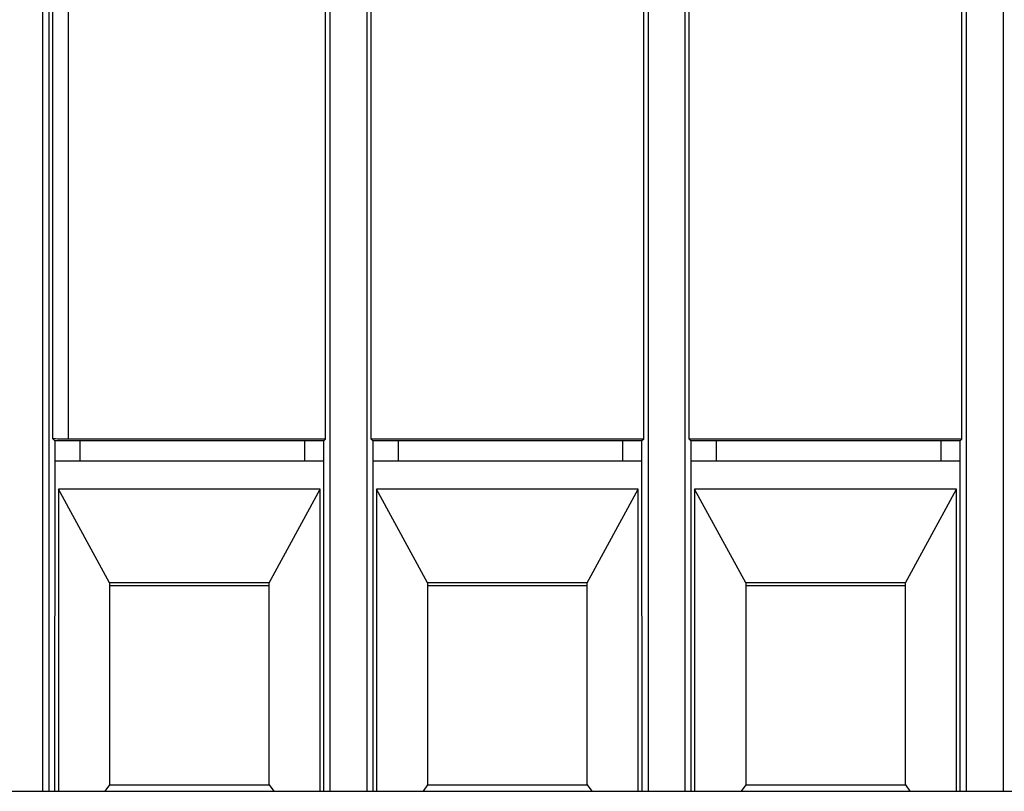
# Model space of a CAD drawing. Header units: inches. Extents: x -14 to 120, y -144 to -15.
# Tile 6 of 16: x 68 to 90, y -71 to -54. Entities that reach past the tile are written whole.
import ezdxf

# ---------------------------------------------------------------- set-up
doc = ezdxf.new("R2010")
doc.units = ezdxf.units.IN
doc.header["$MEASUREMENT"] = 0

# ---------------------------------------------------------------- blocks, each defined once
blk = doc.blocks.new('block 30')
at = {"color": 7, "lineweight": 25}
blk.add_lwpolyline([(-1.898, -71.316), (107.451, -71.316)], dxfattribs=at)
blk = doc.blocks.new('block 270')
at = {"color": 7, "lineweight": 25}
blk.add_lwpolyline([(68.695, -48.246), (68.695, -71.316)], dxfattribs=at)
blk = doc.blocks.new('block 318')
at = {"color": 7, "lineweight": 25}
blk.add_lwpolyline([(90.169, -48.246), (90.169, -71.316)], dxfattribs=at)
blk = doc.blocks.new('block 319')
at = {"color": 7, "lineweight": 25}
blk.add_lwpolyline([(89.346, -48.246), (89.346, -71.316)], dxfattribs=at)
blk = doc.blocks.new('block 321')
at = {"color": 7, "lineweight": 25}
blk.add_lwpolyline([(83.057, -48.246), (83.057, -71.316)], dxfattribs=at)
blk = doc.blocks.new('block 322')
at = {"color": 7, "lineweight": 25}
blk.add_lwpolyline([(82.234, -48.246), (82.234, -71.316)], dxfattribs=at)
blk = doc.blocks.new('block 323')
at = {"color": 7, "lineweight": 25}
blk.add_lwpolyline([(74.987, -71.316), (74.986, -63.478)], dxfattribs=at)
blk = doc.blocks.new('block 324')
at = {"color": 7, "lineweight": 25}
blk.add_lwpolyline([(75.024, -63.44), (74.986, -63.478)], dxfattribs=at)
blk = doc.blocks.new('block 325')
at = {"color": 7, "lineweight": 25}
blk.add_lwpolyline([(75.024, -63.44), (75.024, -47.952)], dxfattribs=at)
blk = doc.blocks.new('block 329')
at = {"color": 7, "lineweight": 25}
blk.add_lwpolyline([(75.122, -48.246), (75.122, -71.316)], dxfattribs=at)
blk = doc.blocks.new('block 330')
at = {"color": 7, "lineweight": 25}
blk.add_lwpolyline([(82.099, -71.316), (82.098, -63.478)], dxfattribs=at)
blk = doc.blocks.new('block 331')
at = {"color": 7, "lineweight": 25}
blk.add_lwpolyline([(82.136, -63.44), (82.098, -63.478)], dxfattribs=at)
blk = doc.blocks.new('block 332')
at = {"color": 7, "lineweight": 25}
blk.add_lwpolyline([(82.136, -63.44), (82.136, -47.952)], dxfattribs=at)
blk = doc.blocks.new('block 336')
at = {"color": 7, "lineweight": 25}
blk.add_lwpolyline([(89.211, -71.316), (89.21, -63.478)], dxfattribs=at)
blk = doc.blocks.new('block 337')
at = {"color": 7, "lineweight": 25}
blk.add_lwpolyline([(89.248, -63.44), (89.21, -63.478)], dxfattribs=at)
blk = doc.blocks.new('block 338')
at = {"color": 7, "lineweight": 25}
blk.add_lwpolyline([(89.248, -63.44), (89.248, -47.952)], dxfattribs=at)
blk = doc.blocks.new('block 343')
at = {"color": 7, "lineweight": 25}
blk.add_lwpolyline([(75.945, -48.246), (75.945, -71.316)], dxfattribs=at)
blk = doc.blocks.new('block 352')
at = {"color": 7, "lineweight": 25}
blk.add_lwpolyline([(83.154, -63.44), (83.154, -47.952)], dxfattribs=at)
blk = doc.blocks.new('block 353')
at = {"color": 7, "lineweight": 25}
blk.add_lwpolyline([(83.154, -63.44), (83.193, -63.478)], dxfattribs=at)
blk = doc.blocks.new('block 354')
at = {"color": 7, "lineweight": 25}
blk.add_lwpolyline([(83.193, -63.478), (83.191, -71.316)], dxfattribs=at)
blk = doc.blocks.new('block 359')
at = {"color": 7, "lineweight": 25}
blk.add_lwpolyline([(76.043, -63.44), (76.043, -47.952)], dxfattribs=at)
blk = doc.blocks.new('block 360')
at = {"color": 7, "lineweight": 25}
blk.add_lwpolyline([(76.043, -63.44), (76.08, -63.478)], dxfattribs=at)
blk = doc.blocks.new('block 361')
at = {"color": 7, "lineweight": 25}
blk.add_lwpolyline([(76.08, -63.478), (76.079, -71.316)], dxfattribs=at)
blk = doc.blocks.new('block 375')
at = {"color": 7, "lineweight": 25}
blk.add_lwpolyline([(68.835, -48.246), (68.835, -71.316)], dxfattribs=at)
blk = doc.blocks.new('block 513')
at = {"color": 7, "lineweight": 25}
blk.add_lwpolyline([(68.924, -63.434), (68.924, -47.446)], dxfattribs=at)
blk = doc.blocks.new('block 514')
at = {"color": 7, "lineweight": 25}
blk.add_lwpolyline([(68.968, -63.478), (68.924, -63.434)], dxfattribs=at)
blk = doc.blocks.new('block 515')
at = {"color": 7, "lineweight": 25}
blk.add_lwpolyline([(68.968, -63.478), (68.967, -71.316)], dxfattribs=at)
blk = doc.blocks.new('block 606')
at = {"color": 7, "lineweight": 25}
blk.add_lwpolyline([(69.274, -63.44), (69.274, -47.956)], dxfattribs=at)
blk = doc.blocks.new('block 607')
at = {"color": 7, "lineweight": 25}
blk.add_open_spline([(69.274, -63.44), (69.256, -63.44), (69.237, -63.44), (69.219, -63.44), (69.201, -63.439), (69.184, -63.439), (69.167, -63.439), (69.15, -63.439), (69.133, -63.439), (69.118, -63.439), (69.102, -63.439), (69.086, -63.439), (69.072, -63.439), (69.057, -63.438), (69.043, -63.438), (69.029, -63.438), (68.997, -63.437), (68.969, -63.437), (68.952, -63.436), (68.935, -63.435), (68.93, -63.435), (68.924, -63.434)], degree=3, knots=[0, 0, 0, 0, 1, 1, 1, 2, 2, 2, 3, 3, 3, 4, 4, 4, 5, 5, 5, 6, 6, 6, 7, 7, 7, 7], dxfattribs=at)
blk = doc.blocks.new('block 608')
at = {"color": 7, "lineweight": 25}
blk.add_lwpolyline([(75.024, -63.44), (69.274, -63.44)], dxfattribs=at)
blk = doc.blocks.new('block 609')
at = {"color": 7, "lineweight": 25}
blk.add_lwpolyline([(74.986, -63.478), (68.968, -63.478)], dxfattribs=at)
blk = doc.blocks.new('block 631')
at = {"color": 7, "lineweight": 25}
blk.add_lwpolyline([(89.248, -63.44), (83.154, -63.44)], dxfattribs=at)
blk = doc.blocks.new('block 633')
at = {"color": 7, "lineweight": 25}
blk.add_lwpolyline([(82.136, -63.44), (76.043, -63.44)], dxfattribs=at)
blk = doc.blocks.new('block 648')
at = {"color": 7, "lineweight": 25}
blk.add_lwpolyline([(82.098, -63.478), (76.08, -63.478)], dxfattribs=at)
blk = doc.blocks.new('block 649')
at = {"color": 7, "lineweight": 25}
blk.add_lwpolyline([(89.21, -63.478), (83.193, -63.478)], dxfattribs=at)
blk = doc.blocks.new('block 659')
at = {"color": 7, "lineweight": 25}
blk.add_lwpolyline([(89.127, -64.561), (83.275, -64.561)], dxfattribs=at)
blk = doc.blocks.new('block 660')
at = {"color": 7, "lineweight": 25}
blk.add_lwpolyline([(82.015, -64.561), (76.163, -64.561)], dxfattribs=at)
blk = doc.blocks.new('block 661')
at = {"color": 7, "lineweight": 25}
blk.add_lwpolyline([(74.903, -64.561), (69.051, -64.561)], dxfattribs=at)
blk = doc.blocks.new('block 662')
at = {"color": 7, "lineweight": 25}
blk.add_lwpolyline([(89.21, -63.931), (83.192, -63.931)], dxfattribs=at)
blk = doc.blocks.new('block 663')
at = {"color": 7, "lineweight": 25}
blk.add_lwpolyline([(82.098, -63.931), (76.08, -63.931)], dxfattribs=at)
blk = doc.blocks.new('block 664')
at = {"color": 7, "lineweight": 25}
blk.add_lwpolyline([(74.986, -63.931), (68.968, -63.931)], dxfattribs=at)
blk = doc.blocks.new('block 665')
at = {"color": 7, "lineweight": 25}
blk.add_lwpolyline([(89.127, -71.316), (89.127, -64.561)], dxfattribs=at)
blk = doc.blocks.new('block 666')
at = {"color": 7, "lineweight": 25}
blk.add_lwpolyline([(76.163, -64.561), (76.163, -71.316)], dxfattribs=at)
blk = doc.blocks.new('block 667')
at = {"color": 7, "lineweight": 25}
blk.add_lwpolyline([(69.051, -64.561), (69.051, -71.316)], dxfattribs=at)
blk = doc.blocks.new('block 668')
at = {"color": 7, "lineweight": 25}
blk.add_lwpolyline([(82.015, -71.316), (82.015, -64.561)], dxfattribs=at)
blk = doc.blocks.new('block 669')
at = {"color": 7, "lineweight": 25}
blk.add_lwpolyline([(74.903, -71.316), (74.903, -64.561)], dxfattribs=at)
blk = doc.blocks.new('block 670')
at = {"color": 7, "lineweight": 25}
blk.add_lwpolyline([(83.275, -64.561), (83.275, -71.316)], dxfattribs=at)
blk = doc.blocks.new('block 680')
at = {"color": 7, "lineweight": 25}
blk.add_lwpolyline([(70.192, -66.654), (69.051, -64.561)], dxfattribs=at)
blk = doc.blocks.new('block 681')
at = {"color": 7, "lineweight": 25}
blk.add_lwpolyline([(70.192, -66.654), (70.192, -71.169)], dxfattribs=at)
blk = doc.blocks.new('block 682')
at = {"color": 7, "lineweight": 25}
blk.add_lwpolyline([(70.192, -71.169), (70.091, -71.316)], dxfattribs=at)
blk = doc.blocks.new('block 683')
at = {"color": 7, "lineweight": 25}
blk.add_lwpolyline([(80.874, -71.169), (80.874, -66.654)], dxfattribs=at)
blk = doc.blocks.new('block 684')
at = {"color": 7, "lineweight": 25}
blk.add_lwpolyline([(80.874, -66.654), (82.015, -64.561)], dxfattribs=at)
blk = doc.blocks.new('block 685')
at = {"color": 7, "lineweight": 25}
blk.add_lwpolyline([(80.874, -71.169), (80.976, -71.316)], dxfattribs=at)
blk = doc.blocks.new('block 686')
at = {"color": 7, "lineweight": 25}
blk.add_lwpolyline([(87.986, -71.169), (87.986, -66.654)], dxfattribs=at)
blk = doc.blocks.new('block 687')
at = {"color": 7, "lineweight": 25}
blk.add_lwpolyline([(87.986, -66.654), (89.127, -64.561)], dxfattribs=at)
blk = doc.blocks.new('block 688')
at = {"color": 7, "lineweight": 25}
blk.add_lwpolyline([(87.986, -71.169), (88.088, -71.316)], dxfattribs=at)
blk = doc.blocks.new('block 689')
at = {"color": 7, "lineweight": 25}
blk.add_lwpolyline([(77.304, -66.654), (76.163, -64.561)], dxfattribs=at)
blk = doc.blocks.new('block 690')
at = {"color": 7, "lineweight": 25}
blk.add_lwpolyline([(77.304, -66.654), (77.304, -71.169)], dxfattribs=at)
blk = doc.blocks.new('block 691')
at = {"color": 7, "lineweight": 25}
blk.add_lwpolyline([(77.304, -71.169), (77.203, -71.316)], dxfattribs=at)
blk = doc.blocks.new('block 692')
at = {"color": 7, "lineweight": 25}
blk.add_lwpolyline([(73.762, -71.169), (73.762, -66.654)], dxfattribs=at)
blk = doc.blocks.new('block 693')
at = {"color": 7, "lineweight": 25}
blk.add_lwpolyline([(73.762, -66.654), (74.903, -64.561)], dxfattribs=at)
blk = doc.blocks.new('block 694')
at = {"color": 7, "lineweight": 25}
blk.add_lwpolyline([(73.762, -71.169), (73.864, -71.316)], dxfattribs=at)
blk = doc.blocks.new('block 695')
at = {"color": 7, "lineweight": 25}
blk.add_lwpolyline([(84.416, -66.654), (83.275, -64.561)], dxfattribs=at)
blk = doc.blocks.new('block 696')
at = {"color": 7, "lineweight": 25}
blk.add_lwpolyline([(84.416, -66.654), (84.416, -71.169)], dxfattribs=at)
blk = doc.blocks.new('block 697')
at = {"color": 7, "lineweight": 25}
blk.add_lwpolyline([(84.416, -71.169), (84.315, -71.316)], dxfattribs=at)
blk = doc.blocks.new('block 698')
at = {"color": 7, "lineweight": 25}
blk.add_lwpolyline([(80.874, -66.654), (77.304, -66.654)], dxfattribs=at)
blk = doc.blocks.new('block 699')
at = {"color": 7, "lineweight": 25}
blk.add_lwpolyline([(87.986, -66.654), (84.416, -66.654)], dxfattribs=at)
blk = doc.blocks.new('block 700')
at = {"color": 7, "lineweight": 25}
blk.add_lwpolyline([(73.762, -66.654), (70.192, -66.654)], dxfattribs=at)
blk = doc.blocks.new('block 725')
at = {"color": 7, "lineweight": 25}
blk.add_lwpolyline([(83.765, -63.926), (83.765, -63.478)], dxfattribs=at)
blk = doc.blocks.new('block 726')
at = {"color": 7, "lineweight": 25}
blk.add_lwpolyline([(83.765, -63.926), (88.777, -63.926)], dxfattribs=at)
blk = doc.blocks.new('block 727')
at = {"color": 7, "lineweight": 25}
blk.add_lwpolyline([(88.777, -63.478), (88.777, -63.926)], dxfattribs=at)
blk = doc.blocks.new('block 728')
at = {"color": 7, "lineweight": 25}
blk.add_lwpolyline([(69.541, -63.926), (69.541, -63.478)], dxfattribs=at)
blk = doc.blocks.new('block 729')
at = {"color": 7, "lineweight": 25}
blk.add_lwpolyline([(69.541, -63.926), (74.553, -63.926)], dxfattribs=at)
blk = doc.blocks.new('block 730')
at = {"color": 7, "lineweight": 25}
blk.add_lwpolyline([(74.553, -63.478), (74.553, -63.926)], dxfattribs=at)
blk = doc.blocks.new('block 731')
at = {"color": 7, "lineweight": 25}
blk.add_lwpolyline([(76.653, -63.926), (76.653, -63.478)], dxfattribs=at)
blk = doc.blocks.new('block 732')
at = {"color": 7, "lineweight": 25}
blk.add_lwpolyline([(76.653, -63.926), (81.665, -63.926)], dxfattribs=at)
blk = doc.blocks.new('block 733')
at = {"color": 7, "lineweight": 25}
blk.add_lwpolyline([(81.665, -63.478), (81.665, -63.926)], dxfattribs=at)
blk = doc.blocks.new('block 764')
at = {"color": 7, "lineweight": 25}
blk.add_lwpolyline([(84.416, -71.169), (87.986, -71.169)], dxfattribs=at)
blk = doc.blocks.new('block 765')
at = {"color": 7, "lineweight": 25}
blk.add_lwpolyline([(70.192, -71.169), (73.762, -71.169)], dxfattribs=at)
blk = doc.blocks.new('block 766')
at = {"color": 7, "lineweight": 25}
blk.add_lwpolyline([(77.304, -71.169), (80.874, -71.169)], dxfattribs=at)
blk = doc.blocks.new('block 776')
at = {"color": 7, "lineweight": 25}
blk.add_lwpolyline([(84.416, -66.715), (87.986, -66.715)], dxfattribs=at)
blk = doc.blocks.new('block 777')
at = {"color": 7, "lineweight": 25}
blk.add_lwpolyline([(77.304, -66.715), (80.874, -66.715)], dxfattribs=at)
blk = doc.blocks.new('block 778')
at = {"color": 7, "lineweight": 25}
blk.add_lwpolyline([(70.192, -66.715), (73.762, -66.715)], dxfattribs=at)
blk = doc.blocks.new('block 803')
at = {"color": 7, "lineweight": 25}
blk.add_lwpolyline([(80.874, -66.724), (77.304, -66.724)], dxfattribs=at)
blk = doc.blocks.new('block 804')
at = {"color": 7, "lineweight": 25}
blk.add_lwpolyline([(87.986, -66.724), (84.416, -66.724)], dxfattribs=at)
blk = doc.blocks.new('block 805')
at = {"color": 7, "lineweight": 25}
blk.add_lwpolyline([(73.762, -66.724), (70.192, -66.724)], dxfattribs=at)

msp = doc.modelspace()

# ---------------------------------------------------------------- block references
for name in ['block 513', 'block 606', 'block 325', 'block 359', 'block 332', 'block 352', 'block 338', 'block 270', 'block 375', 'block 329', 'block 343', 'block 322', 'block 321', 'block 319', 'block 318', 'block 514', 'block 607', 'block 515', 'block 609', 'block 608', 'block 728', 'block 730', 'block 324', 'block 323', 'block 360', 'block 633', 'block 361', 'block 648', 'block 731', 'block 733', 'block 331', 'block 330', 'block 353', 'block 631', 'block 354', 'block 649', 'block 725', 'block 727', 'block 337', 'block 336', 'block 664', 'block 729', 'block 663', 'block 732', 'block 662', 'block 726', 'block 661', 'block 667', 'block 680', 'block 693', 'block 669', 'block 660', 'block 666', 'block 689', 'block 684', 'block 668', 'block 659', 'block 670', 'block 695', 'block 687', 'block 665', 'block 681', 'block 700', 'block 692', 'block 690', 'block 698', 'block 683', 'block 696', 'block 699', 'block 686', 'block 778', 'block 805', 'block 777', 'block 803', 'block 776', 'block 804', 'block 30', 'block 682', 'block 765', 'block 694', 'block 691', 'block 766', 'block 685', 'block 697', 'block 764', 'block 688']:
    msp.add_blockref(name, (0, 0))

doc.saveas('drawing.dxf')
